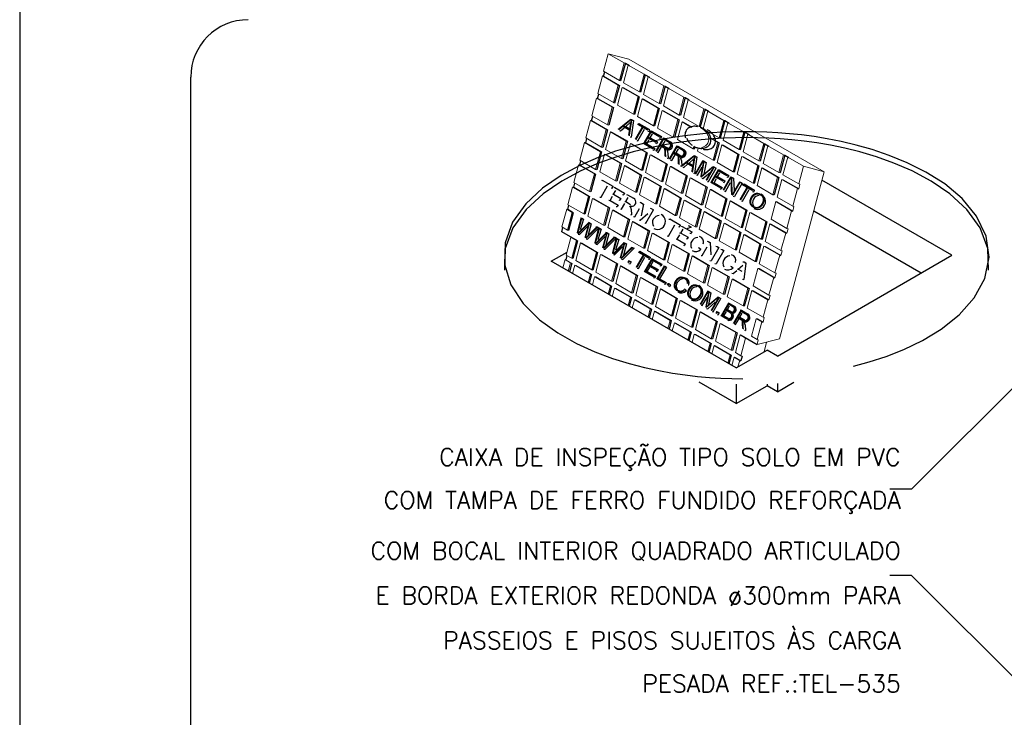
# Model space of a CAD drawing. Header units: millimetres. Extents: x 659 to 1031, y -73 to 11.
# Tile 120 of 141: x 947 to 959, y -11 to -3. Entities that reach past the tile are written whole.
import ezdxf

# ---------------------------------------------------------------- set-up
doc = ezdxf.new("R2010")
doc.units = ezdxf.units.MM
doc.header["$MEASUREMENT"] = 0
doc.linetypes.add('NULL', pattern=[0])
for name, color, linetype, lineweight in [('C02', 2, 'Continuous', 30), ('C025', 54, 'Continuous', 5), ('C03', 3, 'Continuous', 30), ('P-MARGEM', 4, 'Continuous', 30)]:
    doc.layers.add(name, color=color, linetype=linetype, lineweight=lineweight)
doc.styles.add('Arial', font='arial.ttf')
doc.styles.add('ROMANS', font='ROMANS')

msp = doc.modelspace()

# ---------------------------------------------------------------- linework, layer by layer
at = {"layer": 'C02'}
for p, q in [((954.064, -3.465), (954.077, -3.416)), ((954.316, -3.314), (954.261, -3.518)), ((954.316, -3.314), (954.363, -3.341)), ((954.064, -3.465), (954.247, -3.571)), ((954.546, -3.447), (954.491, -3.651)), ((954.546, -3.447), (954.594, -3.474)), ((954.247, -3.571), (954.192, -3.775)), ((954.294, -3.598), (954.477, -3.704)), ((954.777, -3.58), (954.722, -3.784)), ((954.777, -3.58), (954.824, -3.607)), ((953.995, -3.722), (954.008, -3.673)), ((953.995, -3.722), (954.178, -3.828)), ((954.477, -3.704), (954.422, -3.908)), ((954.525, -3.731), (954.708, -3.837)), ((955.007, -3.713), (954.953, -3.917)), ((955.007, -3.713), (955.055, -3.74)), ((954.178, -3.828), (954.123, -4.032)), ((954.708, -3.837), (954.653, -4.041)), ((954.755, -3.864), (954.938, -3.97)), ((955.238, -3.846), (955.183, -4.05)), ((955.238, -3.846), (955.285, -3.874)), ((953.926, -3.979), (953.939, -3.93)), ((953.926, -3.979), (954.109, -4.085)), ((954.375, -3.962), (954.388, -3.965)), ((954.41, -3.978), (954.384, -4.169)), ((954.388, -3.965), (954.409, -3.977)), ((954.396, -3.974), (954.41, -3.978)), ((954.938, -3.97), (954.884, -4.174)), ((955.469, -3.979), (955.414, -4.183)), ((955.469, -3.979), (955.516, -4.007)), ((954.109, -4.085), (954.054, -4.289)), ((954.247, -4.094), (954.261, -4.098)), ((954.261, -4.098), (954.302, -4.063)), ((954.307, -4.044), (954.32, -4.047)), ((954.32, -4.047), (954.372, -4.002)), ((954.32, -4.047), (954.36, -4.07)), ((954.46, -4.213), (954.536, -4.079)), ((954.465, -4.013), (954.476, -4.016)), ((954.6, -4.087), (954.476, -4.016)), ((954.587, -4.084), (954.6, -4.087)), ((954.59, -4.105), (954.6, -4.087)), ((954.609, -4.096), (954.622, -4.1)), ((954.622, -4.1), (954.733, -4.164)), ((954.986, -3.998), (955.087, -4.056)), ((953.857, -4.237), (953.87, -4.187)), ((954.156, -4.113), (954.339, -4.218)), ((954.37, -4.165), (954.384, -4.169)), ((954.447, -4.209), (954.46, -4.213)), ((954.564, -4.248), (954.593, -4.198)), ((954.577, -4.102), (954.59, -4.105)), ((954.591, -4.174), (954.604, -4.177)), ((954.604, -4.177), (954.631, -4.132)), ((954.604, -4.177), (954.688, -4.226)), ((954.709, -4.179), (954.722, -4.183)), ((954.72, -4.161), (954.733, -4.164)), ((954.733, -4.164), (954.722, -4.183)), ((954.747, -4.263), (954.775, -4.215)), ((954.753, -4.18), (954.766, -4.183)), ((954.766, -4.183), (954.836, -4.223)), ((955.305, -4.182), (955.4, -4.236)), ((955.699, -4.112), (955.644, -4.317)), ((955.699, -4.112), (955.747, -4.14)), ((953.857, -4.237), (954.04, -4.342)), ((954.339, -4.218), (954.285, -4.423)), ((954.387, -4.246), (954.57, -4.351)), ((954.551, -4.244), (954.564, -4.248)), ((954.564, -4.248), (954.657, -4.301)), ((954.635, -4.317), (954.647, -4.32)), ((954.645, -4.299), (954.657, -4.301)), ((954.657, -4.301), (954.647, -4.32)), ((954.666, -4.241), (954.678, -4.244)), ((954.676, -4.223), (954.688, -4.226)), ((954.688, -4.226), (954.678, -4.244)), ((954.697, -4.349), (954.736, -4.284)), ((954.734, -4.259), (954.747, -4.263)), ((954.747, -4.263), (954.802, -4.295)), ((954.903, -4.353), (954.931, -4.305)), ((954.909, -4.27), (954.922, -4.273)), ((954.922, -4.273), (954.992, -4.313)), ((955.121, -4.283), (955.114, -4.308)), ((955.4, -4.236), (955.345, -4.441)), ((955.447, -4.264), (955.63, -4.37)), ((955.93, -4.246), (955.875, -4.45)), ((955.93, -4.246), (955.977, -4.273)), ((954.04, -4.342), (953.985, -4.547)), ((954.087, -4.37), (954.27, -4.476)), ((954.57, -4.351), (954.515, -4.556)), ((954.618, -4.379), (954.801, -4.485)), ((954.684, -4.346), (954.697, -4.349)), ((954.799, -4.413), (954.813, -4.416)), ((954.808, -4.35), (954.813, -4.416)), ((954.84, -4.436), (954.853, -4.439)), ((954.853, -4.439), (954.892, -4.374)), ((954.89, -4.349), (954.903, -4.353)), ((954.903, -4.353), (954.959, -4.385)), ((954.964, -4.44), (954.969, -4.506)), ((955.053, -4.47), (955.104, -4.425)), ((955.107, -4.384), (955.12, -4.387)), ((955.142, -4.4), (955.116, -4.591)), ((955.12, -4.387), (955.141, -4.4)), ((955.129, -4.397), (955.142, -4.4)), ((955.207, -4.442), (955.22, -4.446)), ((955.63, -4.37), (955.576, -4.574)), ((955.678, -4.397), (955.861, -4.503)), ((956.16, -4.379), (956.106, -4.583)), ((956.16, -4.379), (956.208, -4.406)), ((953.788, -4.494), (953.801, -4.444)), ((953.788, -4.494), (953.971, -4.6)), ((954.27, -4.476), (954.216, -4.68)), ((954.318, -4.503), (954.501, -4.609)), ((954.801, -4.485), (954.746, -4.689)), ((954.848, -4.512), (955.031, -4.618)), ((954.956, -4.503), (954.969, -4.506)), ((954.98, -4.517), (954.993, -4.52)), ((954.993, -4.52), (955.034, -4.485)), ((955.039, -4.466), (955.053, -4.47)), ((955.053, -4.47), (955.092, -4.493)), ((955.151, -4.611), (955.206, -4.517)), ((955.22, -4.446), (955.251, -4.464)), ((955.251, -4.464), (955.225, -4.6)), ((955.237, -4.46), (955.251, -4.464)), ((955.279, -4.685), (955.368, -4.531)), ((955.327, -4.512), (955.341, -4.515)), ((955.341, -4.515), (955.368, -4.531)), ((955.354, -4.527), (955.368, -4.531)), ((955.388, -4.546), (955.401, -4.55)), ((955.401, -4.55), (955.513, -4.614)), ((955.861, -4.503), (955.806, -4.707)), ((955.908, -4.53), (956.091, -4.636)), ((953.971, -4.6), (953.916, -4.804)), ((954.039, -4.668), (954.051, -4.671)), ((954.175, -4.742), (954.051, -4.671)), ((954.501, -4.609), (954.446, -4.813)), ((954.549, -4.636), (954.732, -4.742)), ((955.031, -4.618), (954.976, -4.822)), ((955.079, -4.645), (955.262, -4.751)), ((955.103, -4.587), (955.116, -4.591)), ((955.138, -4.608), (955.151, -4.611)), ((955.201, -4.645), (955.214, -4.648)), ((955.214, -4.648), (955.302, -4.574)), ((955.344, -4.698), (955.372, -4.649)), ((955.371, -4.624), (955.384, -4.627)), ((955.384, -4.627), (955.41, -4.582)), ((955.384, -4.627), (955.468, -4.676)), ((955.489, -4.629), (955.502, -4.633)), ((955.499, -4.611), (955.513, -4.614)), ((955.513, -4.614), (955.502, -4.633)), ((955.531, -4.629), (955.545, -4.633)), ((955.545, -4.633), (955.566, -4.645)), ((955.552, -4.641), (955.566, -4.645)), ((955.566, -4.645), (955.576, -4.787)), ((956.091, -4.636), (956.037, -4.84)), ((956.139, -4.663), (956.322, -4.769)), ((958.095, -5.538), (956.59, -4.669)), ((953.719, -4.751), (953.732, -4.702)), ((953.719, -4.751), (953.902, -4.857)), ((954.035, -4.867), (954.111, -4.734)), ((954.151, -4.756), (954.165, -4.76)), ((954.162, -4.738), (954.175, -4.742)), ((954.165, -4.76), (954.175, -4.742)), ((954.183, -4.751), (954.196, -4.754)), ((954.196, -4.754), (954.308, -4.818)), ((954.732, -4.742), (954.677, -4.946)), ((954.779, -4.769), (954.962, -4.875)), ((955.262, -4.751), (955.207, -4.955)), ((955.265, -4.682), (955.279, -4.685)), ((955.309, -4.778), (955.492, -4.884)), ((955.33, -4.694), (955.344, -4.698)), ((955.344, -4.698), (955.437, -4.752)), ((955.414, -4.767), (955.426, -4.77)), ((955.425, -4.749), (955.437, -4.752)), ((955.437, -4.752), (955.426, -4.77)), ((955.446, -4.691), (955.458, -4.694)), ((955.456, -4.673), (955.468, -4.676)), ((955.468, -4.676), (955.458, -4.694)), ((955.475, -4.798), (955.533, -4.697)), ((955.666, -4.703), (955.577, -4.857)), ((955.633, -4.688), (955.647, -4.692)), ((955.647, -4.692), (955.666, -4.703)), ((955.653, -4.699), (955.665, -4.703)), ((955.671, -4.911), (955.747, -4.778)), ((955.676, -4.713), (955.689, -4.716)), ((955.811, -4.786), (955.689, -4.716)), ((955.797, -4.783), (955.811, -4.786)), ((953.902, -4.857), (953.847, -5.061)), ((953.95, -4.884), (954.133, -4.99)), ((954.021, -4.864), (954.035, -4.867)), ((954.125, -4.899), (954.139, -4.902)), ((954.139, -4.902), (954.167, -4.853)), ((954.166, -4.828), (954.179, -4.832)), ((954.179, -4.832), (954.205, -4.787)), ((954.179, -4.832), (954.263, -4.88)), ((954.241, -4.896), (954.253, -4.898)), ((954.251, -4.877), (954.263, -4.88)), ((954.263, -4.88), (954.253, -4.898)), ((954.284, -4.834), (954.297, -4.837)), ((954.295, -4.815), (954.308, -4.818)), ((954.308, -4.818), (954.297, -4.837)), ((954.322, -4.917), (954.35, -4.869)), ((954.328, -4.834), (954.341, -4.838)), ((954.341, -4.838), (954.411, -4.877)), ((954.962, -4.875), (954.908, -5.079)), ((955.492, -4.884), (955.438, -5.088)), ((955.462, -4.795), (955.475, -4.798)), ((955.564, -4.854), (955.577, -4.857)), ((955.788, -4.801), (955.801, -4.805)), ((955.801, -4.805), (955.811, -4.786)), ((953.65, -5.008), (953.663, -4.959)), ((953.714, -5.045), (953.65, -5.008)), ((954.133, -4.99), (954.078, -5.194)), ((954.139, -4.902), (954.232, -4.956)), ((954.209, -4.972), (954.221, -4.975)), ((954.22, -4.954), (954.232, -4.956)), ((954.232, -4.956), (954.221, -4.975)), ((954.259, -5), (954.272, -5.004)), ((954.272, -5.004), (954.311, -4.939)), ((954.309, -4.914), (954.322, -4.917)), ((954.322, -4.917), (954.377, -4.949)), ((954.383, -5.004), (954.388, -5.071)), ((954.426, -5.093), (954.48, -4.998)), ((954.482, -4.924), (954.495, -4.927)), ((954.495, -4.927), (954.526, -4.945)), ((954.526, -4.945), (954.499, -5.082)), ((954.512, -4.941), (954.526, -4.945)), ((954.553, -5.166), (954.642, -5.012)), ((954.602, -4.993), (954.615, -4.997)), ((954.615, -4.997), (954.642, -5.012)), ((954.629, -5.009), (954.642, -5.012)), ((955.01, -4.902), (955.193, -5.008)), ((955.193, -5.008), (955.138, -5.212)), ((955.54, -4.911), (955.723, -5.017)), ((955.658, -4.908), (955.671, -4.911)), ((956.07, -4.921), (956.253, -5.026)), ((953.714, -5.045), (953.659, -5.25)), ((953.832, -5.12), (953.794, -5.243)), ((953.797, -5.104), (953.811, -5.107)), ((953.811, -5.107), (953.832, -5.12)), ((953.818, -5.116), (953.832, -5.12)), ((954.18, -5.017), (954.363, -5.123)), ((954.363, -5.123), (954.308, -5.327)), ((954.374, -5.067), (954.388, -5.071)), ((954.412, -5.089), (954.426, -5.093)), ((954.476, -5.126), (954.489, -5.13)), ((954.489, -5.13), (954.576, -5.055)), ((954.819, -5.118), (954.83, -5.121)), ((954.954, -5.192), (954.83, -5.121)), ((955.24, -5.036), (955.423, -5.141)), ((955.723, -5.017), (955.668, -5.221)), ((955.771, -5.045), (955.954, -5.15)), ((957.739, -5.744), (956.495, -5.026)), ((953.581, -5.266), (953.594, -5.216)), ((953.784, -5.297), (953.88, -5.202)), ((953.999, -5.232), (953.878, -5.352)), ((953.884, -5.154), (953.898, -5.158)), ((953.922, -5.172), (953.886, -5.301)), ((953.898, -5.158), (953.922, -5.172)), ((953.909, -5.169), (953.922, -5.172)), ((953.975, -5.207), (953.989, -5.21)), ((953.989, -5.21), (954.008, -5.221)), ((953.995, -5.218), (954.008, -5.221)), ((954.036, -5.237), (953.998, -5.36)), ((954.001, -5.221), (954.015, -5.225)), ((954.008, -5.221), (954.006, -5.224)), ((954.015, -5.225), (954.036, -5.237)), ((954.022, -5.233), (954.036, -5.237)), ((954.411, -5.151), (954.594, -5.256)), ((954.54, -5.163), (954.553, -5.166)), ((954.814, -5.317), (954.89, -5.184)), ((954.931, -5.206), (954.944, -5.21)), ((954.941, -5.188), (954.954, -5.192)), ((954.944, -5.21), (954.954, -5.192)), ((954.958, -5.282), (954.984, -5.236)), ((954.962, -5.2), (954.975, -5.204)), ((954.975, -5.204), (955.086, -5.268)), ((955.026, -5.225), (955.04, -5.228)), ((955.079, -5.212), (955.04, -5.228)), ((955.042, -5.195), (955.054, -5.198)), ((955.054, -5.198), (955.079, -5.212)), ((955.066, -5.209), (955.079, -5.212)), ((955.423, -5.141), (955.369, -5.345)), ((955.471, -5.169), (955.654, -5.274)), ((955.954, -5.15), (955.899, -5.355)), ((956.001, -5.178), (956.184, -5.283)), ((953.764, -5.371), (953.581, -5.266)), ((953.77, -5.293), (953.784, -5.297)), ((953.864, -5.348), (953.878, -5.352)), ((953.988, -5.414), (954.084, -5.319)), ((954.203, -5.349), (954.082, -5.469)), ((954.088, -5.272), (954.102, -5.275)), ((954.126, -5.289), (954.09, -5.418)), ((954.102, -5.275), (954.126, -5.289)), ((954.113, -5.286), (954.126, -5.289)), ((954.179, -5.324), (954.193, -5.328)), ((954.193, -5.328), (954.212, -5.339)), ((954.199, -5.335), (954.212, -5.339)), ((954.205, -5.339), (954.218, -5.343)), ((954.212, -5.339), (954.21, -5.341)), ((954.218, -5.343), (954.24, -5.355)), ((954.226, -5.351), (954.24, -5.355)), ((954.594, -5.256), (954.539, -5.46)), ((954.641, -5.284), (954.824, -5.389)), ((954.801, -5.313), (954.814, -5.317)), ((954.904, -5.349), (954.917, -5.352)), ((954.917, -5.352), (954.946, -5.303)), ((954.917, -5.352), (955.01, -5.406)), ((954.944, -5.278), (954.958, -5.282)), ((954.958, -5.282), (955.042, -5.33)), ((955.019, -5.345), (955.031, -5.348)), ((955.03, -5.327), (955.042, -5.33)), ((955.042, -5.33), (955.031, -5.348)), ((955.062, -5.283), (955.076, -5.287)), ((955.073, -5.265), (955.086, -5.268)), ((955.086, -5.268), (955.076, -5.287)), ((955.654, -5.274), (955.599, -5.479)), ((955.702, -5.302), (955.885, -5.408)), ((953.764, -5.371), (953.709, -5.575)), ((953.812, -5.399), (953.995, -5.504)), ((953.974, -5.411), (953.988, -5.414)), ((954.068, -5.466), (954.082, -5.469)), ((954.191, -5.532), (954.288, -5.437)), ((954.24, -5.355), (954.201, -5.478)), ((954.417, -5.457), (954.285, -5.587)), ((954.292, -5.39), (954.306, -5.393)), ((954.33, -5.407), (954.294, -5.536)), ((954.306, -5.393), (954.33, -5.407)), ((954.317, -5.404), (954.33, -5.407)), ((954.383, -5.442), (954.397, -5.446)), ((954.397, -5.446), (954.417, -5.457)), ((954.403, -5.453), (954.417, -5.457)), ((954.824, -5.389), (954.77, -5.594)), ((954.872, -5.417), (955.055, -5.523)), ((954.988, -5.421), (955, -5.424)), ((954.998, -5.403), (955.01, -5.406)), ((955.01, -5.406), (955, -5.424)), ((955.159, -5.448), (955.172, -5.452)), ((955.172, -5.452), (955.19, -5.468)), ((955.176, -5.465), (955.19, -5.468)), ((955.206, -5.542), (955.264, -5.441)), ((955.21, -5.399), (955.219, -5.402)), ((955.262, -5.373), (955.276, -5.377)), ((955.276, -5.377), (955.297, -5.389)), ((955.283, -5.385), (955.297, -5.389)), ((955.297, -5.389), (955.306, -5.531)), ((955.397, -5.447), (955.308, -5.601)), ((955.364, -5.432), (955.377, -5.436)), ((955.377, -5.436), (955.397, -5.447)), ((955.384, -5.443), (955.396, -5.447)), ((955.422, -5.467), (955.435, -5.47)), ((955.885, -5.408), (955.83, -5.612)), ((955.932, -5.435), (956.115, -5.541)), ((953.459, -5.607), (953.641, -5.502)), ((953.631, -5.591), (953.644, -5.542)), ((953.995, -5.504), (953.94, -5.709)), ((954.042, -5.532), (954.225, -5.638)), ((954.178, -5.529), (954.191, -5.532)), ((954.467, -5.692), (954.543, -5.558)), ((954.472, -5.492), (954.483, -5.495)), ((954.607, -5.566), (954.483, -5.495)), ((954.583, -5.581), (954.597, -5.584)), ((954.594, -5.563), (954.607, -5.566)), ((954.597, -5.584), (954.607, -5.566)), ((954.614, -5.575), (954.627, -5.578)), ((954.627, -5.578), (954.739, -5.642)), ((955.055, -5.523), (955, -5.727)), ((955.103, -5.55), (955.286, -5.656)), ((955.193, -5.539), (955.206, -5.542)), ((955.455, -5.481), (955.366, -5.636)), ((955.435, -5.47), (955.455, -5.481)), ((955.442, -5.478), (955.454, -5.481)), ((956.075, -6.705), (958.095, -5.538)), ((955.599, -6.842), (953.459, -5.607)), ((953.695, -5.628), (953.669, -5.728)), ((953.743, -5.656), (953.926, -5.762)), ((954.225, -5.638), (954.171, -5.842)), ((954.272, -5.584), (954.285, -5.587)), ((954.273, -5.665), (954.456, -5.771)), ((954.349, -5.599), (954.362, -5.603)), ((954.358, -5.633), (954.371, -5.637)), ((954.362, -5.603), (954.384, -5.615)), ((954.37, -5.611), (954.384, -5.615)), ((954.384, -5.615), (954.371, -5.637)), ((954.453, -5.688), (954.467, -5.692)), ((954.57, -5.727), (954.598, -5.677)), ((954.597, -5.652), (954.61, -5.656)), ((954.61, -5.656), (954.636, -5.611)), ((954.61, -5.656), (954.694, -5.704)), ((954.791, -5.674), (954.713, -5.811)), ((954.715, -5.658), (954.728, -5.661)), ((954.725, -5.639), (954.739, -5.642)), ((954.739, -5.642), (954.728, -5.661)), ((954.757, -5.659), (954.771, -5.662)), ((954.771, -5.662), (954.79, -5.673)), ((954.777, -5.67), (954.791, -5.674)), ((955.286, -5.656), (955.231, -5.86)), ((955.295, -5.598), (955.308, -5.601)), ((955.333, -5.683), (955.516, -5.789)), ((955.353, -5.632), (955.366, -5.636)), ((955.531, -5.663), (955.544, -5.666)), ((955.544, -5.666), (955.562, -5.683)), ((955.548, -5.679), (955.562, -5.683)), ((955.582, -5.614), (955.591, -5.616)), ((955.609, -5.694), (955.622, -5.698)), ((955.622, -5.698), (955.674, -5.652)), ((955.677, -5.612), (955.69, -5.615)), ((955.711, -5.628), (955.686, -5.819)), ((955.69, -5.615), (955.711, -5.627)), ((955.698, -5.624), (955.711, -5.628)), ((955.863, -5.692), (956.046, -5.798)), ((953.926, -5.762), (953.899, -5.861)), ((953.973, -5.789), (954.156, -5.895)), ((954.456, -5.771), (954.401, -5.975)), ((954.504, -5.798), (954.687, -5.904)), ((954.556, -5.723), (954.57, -5.727)), ((954.57, -5.727), (954.663, -5.78)), ((954.64, -5.796), (954.652, -5.799)), ((954.651, -5.778), (954.663, -5.78)), ((954.663, -5.78), (954.652, -5.799)), ((954.672, -5.72), (954.684, -5.723)), ((954.682, -5.702), (954.694, -5.704)), ((954.694, -5.704), (954.684, -5.723)), ((954.7, -5.807), (954.713, -5.811)), ((954.713, -5.811), (954.788, -5.854)), ((955.516, -5.789), (955.462, -5.993)), ((955.549, -5.745), (955.563, -5.748)), ((955.563, -5.748), (955.604, -5.713)), ((955.622, -5.698), (955.662, -5.721)), ((954.156, -5.895), (954.13, -5.994)), ((954.204, -5.922), (954.387, -6.028)), ((954.687, -5.904), (954.632, -6.108)), ((954.765, -5.868), (954.778, -5.872)), ((954.775, -5.85), (954.788, -5.854)), ((954.788, -5.854), (954.778, -5.872)), ((954.805, -5.863), (954.818, -5.866)), ((954.814, -5.896), (954.827, -5.9)), ((954.818, -5.866), (954.84, -5.879)), ((954.826, -5.875), (954.84, -5.879)), ((954.84, -5.879), (954.827, -5.9)), ((955.043, -5.879), (955.052, -5.881)), ((955.564, -5.816), (955.747, -5.922)), ((955.672, -5.815), (955.686, -5.819)), ((955.747, -5.922), (955.692, -6.126)), ((954.387, -6.028), (954.36, -6.127)), ((954.734, -5.931), (954.917, -6.037)), ((954.917, -6.037), (954.862, -6.241)), ((954.991, -5.927), (955.005, -5.931)), ((955.005, -5.931), (955.022, -5.947)), ((955.009, -5.944), (955.022, -5.947)), ((955.206, -6.12), (955.261, -6.025)), ((955.262, -5.951), (955.275, -5.954)), ((955.275, -5.954), (955.306, -5.972)), ((955.306, -5.972), (955.28, -6.109)), ((955.292, -5.969), (955.306, -5.972)), ((955.382, -6.02), (955.395, -6.024)), ((955.395, -6.024), (955.422, -6.039)), ((955.409, -6.036), (955.422, -6.039)), ((955.794, -5.949), (955.977, -6.055)), ((954.435, -6.055), (954.618, -6.161)), ((954.965, -6.064), (955.148, -6.17)), ((955.193, -6.116), (955.206, -6.12)), ((955.269, -6.157), (955.356, -6.082)), ((955.333, -6.193), (955.422, -6.039)), ((955.497, -6.167), (955.522, -6.124)), ((955.501, -6.088), (955.514, -6.091)), ((955.514, -6.091), (955.573, -6.125)), ((954.618, -6.161), (954.591, -6.26)), ((954.665, -6.188), (954.848, -6.294)), ((955.148, -6.17), (955.093, -6.374)), ((955.195, -6.198), (955.378, -6.303)), ((955.256, -6.153), (955.269, -6.157)), ((955.32, -6.19), (955.333, -6.193)), ((955.368, -6.189), (955.382, -6.192)), ((955.378, -6.222), (955.391, -6.226)), ((955.382, -6.192), (955.403, -6.205)), ((955.39, -6.201), (955.403, -6.205)), ((955.403, -6.205), (955.391, -6.226)), ((955.444, -6.235), (955.457, -6.239)), ((955.457, -6.239), (955.486, -6.19)), ((955.457, -6.239), (955.506, -6.267)), ((955.484, -6.164), (955.497, -6.167)), ((955.497, -6.167), (955.543, -6.194)), ((955.628, -6.251), (955.641, -6.255)), ((955.641, -6.255), (955.669, -6.207)), ((955.641, -6.255), (955.696, -6.286)), ((955.646, -6.171), (955.66, -6.175)), ((955.66, -6.175), (955.729, -6.215)), ((954.848, -6.294), (954.822, -6.393)), ((954.896, -6.322), (955.079, -6.427)), ((955.378, -6.303), (955.324, -6.507)), ((955.426, -6.331), (955.609, -6.436)), ((955.577, -6.337), (955.591, -6.341)), ((955.591, -6.341), (955.63, -6.276)), ((955.702, -6.342), (955.706, -6.408)), ((955.844, -6.275), (955.909, -6.312)), ((955.079, -6.427), (955.052, -6.526)), ((955.126, -6.455), (955.31, -6.56)), ((955.609, -6.436), (955.554, -6.641)), ((955.657, -6.464), (955.84, -6.57)), ((955.693, -6.404), (955.706, -6.408)), ((955.31, -6.56), (955.283, -6.66)), ((955.357, -6.588), (955.54, -6.694)), ((955.54, -6.694), (955.514, -6.793)), ((955.588, -6.721), (955.652, -6.758)), ((955.599, -6.842), (955.956, -6.636)), ((955.666, -6.705), (955.652, -6.758)), ((956.075, -6.705), (955.956, -6.636)), ((959.164, -6.711), (957.628, -8.247)), ((955.599, -7.254), (955.169, -7.006)), ((955.599, -7.031), (955.599, -7.254)), ((955.599, -7.254), (955.956, -7.048)), ((955.956, -7.029), (955.956, -7.048)), ((956.075, -7.117), (955.956, -7.048)), ((956.075, -7.117), (956.267, -7.005)), ((956.075, -7.024), (956.075, -7.117)), ((957.628, -8.247), (957.378, -8.247)), ((957.628, -9.246), (957.378, -9.246)), ((959.164, -10.781), (957.628, -9.246))]:
    msp.add_line(p, q, dxfattribs=at)
for points in [[(955.156, -4.05), (955.145, -4.048), (955.134, -4.046), (955.122, -4.045), (955.11, -4.045), (955.098, -4.047), (955.086, -4.049), (955.073, -4.052), (955.061, -4.057), (955.05, -4.063), (955.039, -4.071), (955.029, -4.081), (955.021, -4.091), (955.015, -4.103), (955.01, -4.116), (955.007, -4.129), (955.006, -4.142), (955.007, -4.155), (955.01, -4.168), (955.013, -4.18)], [(955.108, -4.276), (955.117, -4.281), (955.126, -4.285), (955.135, -4.289), (955.145, -4.292), (955.155, -4.295), (955.166, -4.297), (955.177, -4.299), (955.188, -4.3), (955.2, -4.3), (955.212, -4.299), (955.224, -4.297), (955.236, -4.294), (955.248, -4.29), (955.26, -4.284), (955.271, -4.277), (955.281, -4.268), (955.289, -4.258), (955.296, -4.247), (955.301, -4.235), (955.305, -4.222), (955.306, -4.209), (955.306, -4.196), (955.305, -4.183), (955.302, -4.171), (955.298, -4.159), (955.293, -4.148), (955.287, -4.138), (955.281, -4.128), (955.274, -4.119), (955.267, -4.111), (955.259, -4.103), (955.252, -4.096), (955.244, -4.09), (955.235, -4.084), (955.227, -4.078), (955.218, -4.073), (955.209, -4.068), (955.2, -4.064), (955.191, -4.06), (955.181, -4.057)], [(955.215, -4.311), (955.226, -4.313), (955.237, -4.314), (955.249, -4.314), (955.261, -4.314), (955.273, -4.312), (955.285, -4.31), (955.298, -4.306), (955.309, -4.3), (955.321, -4.294), (955.331, -4.285), (955.34, -4.275), (955.348, -4.264), (955.353, -4.252), (955.357, -4.24), (955.359, -4.226), (955.36, -4.213), (955.358, -4.2), (955.356, -4.188), (955.352, -4.176), (955.347, -4.165), (955.341, -4.154), (955.335, -4.144), (955.328, -4.135), (955.321, -4.127), (955.314, -4.119), (955.306, -4.111), (955.298, -4.105), (955.29, -4.099), (955.281, -4.093), (955.272, -4.088), (955.263, -4.083)], [(955.027, -4.184), (955.031, -4.196), (955.037, -4.207), (955.043, -4.217), (955.05, -4.227), (955.057, -4.236), (955.065, -4.244), (955.073, -4.251), (955.081, -4.258), (955.09, -4.264)]]:
    msp.add_lwpolyline(points, dxfattribs=at)
for centre, radius, start, end in [((954.737, -4.356), 0.072, 4.9341, 37.4461), ((954.814, -4.267), 0.0491, 259.192, 64.1117), ((954.97, -4.357), 0.0491, 259.192, 64.1117), ((954.893, -4.446), 0.072, 4.9341, 37.4461), ((954.389, -4.922), 0.0491, 259.192, 64.1117), ((955.869, -4.927), 0.0817, 92.1931, 210.799), ((955.846, -4.914), 0.0924, 241.613, 62.5864), ((954.312, -5.011), 0.072, 4.9341, 37.4461), ((954.711, -5.159), 0.0817, 92.1931, 210.799), ((954.688, -5.146), 0.0924, 241.613, 62.5864), ((955.158, -5.416), 0.0852, 93.5269, 208.71), ((955.154, -5.384), 0.0682, 344.789, 72.9226), ((955.13, -5.411), 0.0826, 240.641, 316.176), ((955.53, -5.631), 0.0852, 93.5269, 208.71), ((955.526, -5.598), 0.0682, 344.789, 72.9226), ((955.502, -5.626), 0.0826, 240.641, 316.176), ((954.991, -5.895), 0.0852, 93.5269, 208.71), ((954.986, -5.863), 0.0682, 344.789, 72.9226), ((955.145, -5.984), 0.0817, 92.1931, 210.799), ((955.122, -5.971), 0.0924, 241.613, 62.5864), ((954.962, -5.89), 0.0826, 240.641, 316.176), ((955.555, -6.166), 0.0444, 267.751, 66.3249), ((955.518, -6.243), 0.0486, 244.646, 43.1213), ((955.708, -6.259), 0.0491, 259.192, 64.1117), ((955.63, -6.348), 0.072, 4.9341, 37.4461)]:
    msp.add_arc(centre, radius, start, end, dxfattribs=at)
at = {"layer": 'C025'}
for p, q in [((954.119, -3.204), (954.064, -3.408)), ((954.302, -3.31), (954.119, -3.204)), ((954.119, -3.204), (954.358, -3.268)), ((956.616, -4.572), (954.358, -3.268)), ((954.248, -3.514), (954.064, -3.408)), ((954.248, -3.514), (954.302, -3.31)), ((954.295, -3.542), (954.35, -3.337)), ((954.302, -3.31), (954.316, -3.314)), ((954.533, -3.443), (954.35, -3.337)), ((954.35, -3.337), (954.363, -3.341)), ((953.996, -3.666), (954.05, -3.462)), ((954.05, -3.462), (954.064, -3.465)), ((954.233, -3.567), (954.05, -3.462)), ((954.248, -3.514), (954.261, -3.518)), ((954.478, -3.647), (954.533, -3.443)), ((954.526, -3.675), (954.58, -3.471)), ((954.533, -3.443), (954.546, -3.447)), ((954.763, -3.576), (954.58, -3.471)), ((954.58, -3.471), (954.594, -3.474)), ((954.179, -3.771), (954.233, -3.567)), ((954.226, -3.799), (954.281, -3.595)), ((954.233, -3.567), (954.247, -3.571)), ((954.464, -3.7), (954.281, -3.595)), ((954.281, -3.595), (954.294, -3.598)), ((954.478, -3.647), (954.295, -3.542)), ((954.709, -3.78), (954.763, -3.576)), ((954.756, -3.808), (954.811, -3.604)), ((954.763, -3.576), (954.777, -3.58)), ((954.994, -3.709), (954.811, -3.604)), ((954.811, -3.604), (954.824, -3.607)), ((953.927, -3.923), (953.981, -3.719)), ((953.981, -3.719), (953.995, -3.722)), ((954.164, -3.824), (953.981, -3.719)), ((954.179, -3.771), (953.996, -3.666)), ((954.409, -3.905), (954.464, -3.7)), ((954.457, -3.932), (954.511, -3.728)), ((954.464, -3.7), (954.477, -3.704)), ((954.478, -3.647), (954.491, -3.651)), ((954.695, -3.833), (954.511, -3.728)), ((954.511, -3.728), (954.525, -3.731)), ((954.709, -3.78), (954.526, -3.675)), ((954.939, -3.914), (954.994, -3.709)), ((954.987, -3.941), (955.042, -3.737)), ((954.994, -3.709), (955.007, -3.713)), ((955.225, -3.843), (955.042, -3.737)), ((955.042, -3.737), (955.055, -3.74)), ((954.11, -4.029), (954.164, -3.824)), ((954.164, -3.824), (954.178, -3.828)), ((954.179, -3.771), (954.192, -3.775)), ((954.409, -3.905), (954.226, -3.799)), ((954.64, -4.038), (954.695, -3.833)), ((954.687, -4.065), (954.742, -3.861)), ((954.695, -3.833), (954.708, -3.837)), ((954.709, -3.78), (954.722, -3.784)), ((954.925, -3.967), (954.742, -3.861)), ((954.742, -3.861), (954.755, -3.864)), ((954.939, -3.914), (954.756, -3.808)), ((955.17, -4.047), (955.225, -3.843)), ((955.218, -4.074), (955.272, -3.87)), ((955.225, -3.843), (955.238, -3.846)), ((955.455, -3.976), (955.272, -3.87)), ((955.272, -3.87), (955.285, -3.874)), ((953.858, -4.18), (953.912, -3.976)), ((953.912, -3.976), (953.926, -3.979)), ((954.095, -4.082), (953.912, -3.976)), ((954.11, -4.029), (953.927, -3.923)), ((954.409, -3.905), (954.422, -3.908)), ((954.64, -4.038), (954.457, -3.932)), ((954.87, -4.171), (954.925, -3.967)), ((954.925, -3.967), (954.938, -3.97)), ((954.939, -3.914), (954.953, -3.917)), ((955.17, -4.047), (954.987, -3.941)), ((955.401, -4.18), (955.455, -3.976)), ((955.455, -3.976), (955.469, -3.979)), ((954.041, -4.286), (954.095, -4.082)), ((954.095, -4.082), (954.109, -4.085)), ((954.11, -4.029), (954.123, -4.032)), ((954.64, -4.038), (954.653, -4.041)), ((954.87, -4.171), (954.687, -4.065)), ((954.918, -4.198), (954.973, -3.994)), ((955.074, -4.053), (954.973, -3.994)), ((954.973, -3.994), (954.986, -3.998)), ((955.074, -4.053), (955.087, -4.056)), ((955.17, -4.047), (955.183, -4.05)), ((955.401, -4.18), (955.218, -4.074)), ((955.448, -4.207), (955.503, -4.003)), ((955.686, -4.109), (955.503, -4.003)), ((955.503, -4.003), (955.516, -4.007)), ((954.041, -4.286), (953.858, -4.18)), ((954.088, -4.313), (954.143, -4.109)), ((954.326, -4.215), (954.143, -4.109)), ((954.143, -4.109), (954.156, -4.113)), ((954.271, -4.419), (954.326, -4.215)), ((954.326, -4.215), (954.339, -4.218)), ((954.87, -4.171), (954.884, -4.174)), ((955.101, -4.304), (954.918, -4.198)), ((955.386, -4.233), (955.291, -4.178)), ((955.291, -4.178), (955.305, -4.182)), ((955.401, -4.18), (955.414, -4.183)), ((955.631, -4.313), (955.448, -4.207)), ((955.631, -4.313), (955.686, -4.109)), ((955.679, -4.34), (955.733, -4.136)), ((955.686, -4.109), (955.699, -4.112)), ((955.917, -4.242), (955.733, -4.136)), ((955.733, -4.136), (955.747, -4.14)), ((953.789, -4.437), (953.843, -4.233)), ((953.843, -4.233), (953.857, -4.237)), ((954.027, -4.339), (953.843, -4.233)), ((954.041, -4.286), (954.054, -4.289)), ((954.271, -4.419), (954.088, -4.313)), ((954.319, -4.446), (954.374, -4.242)), ((954.557, -4.348), (954.374, -4.242)), ((954.374, -4.242), (954.387, -4.246)), ((955.101, -4.304), (955.108, -4.279)), ((955.101, -4.304), (955.114, -4.308)), ((955.108, -4.279), (955.119, -4.282)), ((955.149, -4.331), (955.158, -4.295)), ((955.332, -4.437), (955.386, -4.233)), ((955.379, -4.465), (955.434, -4.26)), ((955.386, -4.233), (955.4, -4.236)), ((955.617, -4.366), (955.434, -4.26)), ((955.434, -4.26), (955.447, -4.264)), ((955.631, -4.313), (955.644, -4.317)), ((955.862, -4.446), (955.917, -4.242)), ((955.909, -4.474), (955.964, -4.269)), ((955.917, -4.242), (955.93, -4.246)), ((956.147, -4.375), (955.964, -4.269)), ((955.964, -4.269), (955.977, -4.273)), ((953.972, -4.543), (953.789, -4.437)), ((953.972, -4.543), (954.027, -4.339)), ((954.019, -4.57), (954.074, -4.366)), ((954.027, -4.339), (954.04, -4.342)), ((954.257, -4.472), (954.074, -4.366)), ((954.074, -4.366), (954.087, -4.37)), ((954.271, -4.419), (954.285, -4.423)), ((954.502, -4.552), (954.557, -4.348)), ((954.55, -4.58), (954.604, -4.375)), ((954.557, -4.348), (954.57, -4.351)), ((954.787, -4.481), (954.604, -4.375)), ((954.604, -4.375), (954.618, -4.379)), ((955.332, -4.437), (955.149, -4.331)), ((955.332, -4.437), (955.345, -4.441)), ((955.562, -4.57), (955.617, -4.366)), ((955.61, -4.598), (955.665, -4.394)), ((955.617, -4.366), (955.63, -4.37)), ((955.848, -4.499), (955.665, -4.394)), ((955.665, -4.394), (955.678, -4.397)), ((955.862, -4.446), (955.679, -4.34)), ((956.092, -4.579), (956.147, -4.375)), ((956.14, -4.607), (956.195, -4.403)), ((956.147, -4.375), (956.16, -4.379)), ((956.378, -4.508), (956.195, -4.403)), ((956.195, -4.403), (956.208, -4.406)), ((953.72, -4.695), (953.775, -4.49)), ((953.775, -4.49), (953.788, -4.494)), ((953.958, -4.596), (953.775, -4.49)), ((953.972, -4.543), (953.985, -4.547)), ((954.202, -4.676), (954.257, -4.472)), ((954.25, -4.704), (954.305, -4.499)), ((954.257, -4.472), (954.27, -4.476)), ((954.488, -4.605), (954.305, -4.499)), ((954.305, -4.499), (954.318, -4.503)), ((954.502, -4.552), (954.319, -4.446)), ((954.502, -4.552), (954.515, -4.556)), ((954.733, -4.685), (954.787, -4.481)), ((954.78, -4.713), (954.835, -4.509)), ((954.787, -4.481), (954.801, -4.485)), ((955.018, -4.614), (954.835, -4.509)), ((954.835, -4.509), (954.848, -4.512)), ((955.562, -4.57), (955.379, -4.465)), ((955.793, -4.703), (955.848, -4.499)), ((955.84, -4.731), (955.895, -4.527)), ((955.848, -4.499), (955.861, -4.503)), ((955.862, -4.446), (955.875, -4.45)), ((956.078, -4.632), (955.895, -4.527)), ((955.895, -4.527), (955.908, -4.53)), ((956.092, -4.579), (955.909, -4.474)), ((956.323, -4.712), (956.378, -4.508)), ((956.323, -4.712), (956.378, -4.508)), ((956.378, -4.508), (956.616, -4.572)), ((953.903, -4.8), (953.958, -4.596)), ((953.958, -4.596), (953.971, -4.6)), ((954.202, -4.676), (954.019, -4.57)), ((954.433, -4.809), (954.488, -4.605)), ((954.481, -4.837), (954.535, -4.633)), ((954.488, -4.605), (954.501, -4.609)), ((954.718, -4.738), (954.535, -4.633)), ((954.535, -4.633), (954.549, -4.636)), ((954.733, -4.685), (954.55, -4.58)), ((954.963, -4.818), (955.018, -4.614)), ((955.011, -4.846), (955.065, -4.642)), ((955.018, -4.614), (955.031, -4.618)), ((955.249, -4.747), (955.065, -4.642)), ((955.065, -4.642), (955.079, -4.645)), ((955.562, -4.57), (955.576, -4.574)), ((955.793, -4.703), (955.61, -4.598)), ((956.023, -4.837), (956.078, -4.632)), ((956.071, -4.864), (956.126, -4.66)), ((956.078, -4.632), (956.091, -4.636)), ((956.092, -4.579), (956.106, -4.583)), ((956.098, -6.506), (956.616, -4.572)), ((956.309, -4.765), (956.126, -4.66)), ((956.126, -4.66), (956.139, -4.663)), ((956.323, -4.712), (956.14, -4.607)), ((953.651, -4.952), (953.706, -4.748)), ((953.706, -4.748), (953.719, -4.751)), ((953.889, -4.853), (953.706, -4.748)), ((953.903, -4.8), (953.72, -4.695)), ((954.202, -4.676), (954.216, -4.68)), ((954.433, -4.809), (954.25, -4.704)), ((954.664, -4.942), (954.718, -4.738)), ((954.711, -4.97), (954.766, -4.766)), ((954.718, -4.738), (954.732, -4.742)), ((954.733, -4.685), (954.746, -4.689)), ((954.949, -4.871), (954.766, -4.766)), ((954.766, -4.766), (954.779, -4.769)), ((954.963, -4.818), (954.78, -4.713)), ((955.194, -4.952), (955.249, -4.747)), ((955.241, -4.979), (955.296, -4.775)), ((955.249, -4.747), (955.262, -4.751)), ((955.479, -4.88), (955.296, -4.775)), ((955.296, -4.775), (955.309, -4.778)), ((955.793, -4.703), (955.806, -4.707)), ((956.023, -4.837), (955.84, -4.731)), ((956.254, -4.97), (956.309, -4.765)), ((956.254, -4.97), (956.309, -4.765)), ((956.309, -4.765), (956.322, -4.769)), ((956.309, -4.765), (956.322, -4.769)), ((956.322, -4.769), (956.336, -4.716)), ((956.323, -4.712), (956.336, -4.716)), ((956.323, -4.712), (956.336, -4.716)), ((953.834, -5.057), (953.889, -4.853)), ((953.882, -5.085), (953.936, -4.881)), ((953.889, -4.853), (953.902, -4.857)), ((953.903, -4.8), (953.916, -4.804)), ((954.119, -4.986), (953.936, -4.881)), ((953.936, -4.881), (953.95, -4.884)), ((954.433, -4.809), (954.446, -4.813)), ((954.664, -4.942), (954.481, -4.837)), ((954.894, -5.076), (954.949, -4.871)), ((954.942, -5.103), (954.997, -4.899)), ((954.949, -4.871), (954.962, -4.875)), ((954.963, -4.818), (954.976, -4.822)), ((955.18, -5.005), (954.997, -4.899)), ((954.997, -4.899), (955.01, -4.902)), ((955.194, -4.952), (955.011, -4.846)), ((955.424, -5.085), (955.479, -4.88)), ((955.479, -4.88), (955.492, -4.884)), ((956.023, -4.837), (956.037, -4.84)), ((956.254, -4.97), (956.071, -4.864)), ((953.582, -5.209), (953.637, -5.005)), ((953.701, -5.042), (953.637, -5.005)), ((953.637, -5.005), (953.65, -5.008)), ((953.834, -5.057), (953.651, -4.952)), ((954.065, -5.191), (954.119, -4.986)), ((954.119, -4.986), (954.133, -4.99)), ((954.664, -4.942), (954.677, -4.946)), ((954.894, -5.076), (954.711, -4.97)), ((955.125, -5.209), (955.18, -5.005)), ((955.18, -5.005), (955.193, -5.008)), ((955.194, -4.952), (955.207, -4.955)), ((955.424, -5.085), (955.241, -4.979)), ((955.472, -5.112), (955.527, -4.908)), ((955.71, -5.014), (955.527, -4.908)), ((955.527, -4.908), (955.54, -4.911)), ((956.002, -5.121), (956.057, -4.917)), ((956.24, -5.023), (956.057, -4.917)), ((956.057, -4.917), (956.07, -4.921)), ((956.253, -5.026), (956.267, -4.973)), ((956.254, -4.97), (956.267, -4.973)), ((956.254, -4.97), (956.267, -4.973)), ((953.646, -5.246), (953.701, -5.042)), ((953.701, -5.042), (953.714, -5.045)), ((953.834, -5.057), (953.847, -5.061)), ((954.065, -5.191), (953.882, -5.085)), ((954.112, -5.218), (954.167, -5.014)), ((954.35, -5.12), (954.167, -5.014)), ((954.167, -5.014), (954.18, -5.017)), ((954.295, -5.324), (954.35, -5.12)), ((954.35, -5.12), (954.363, -5.123)), ((954.894, -5.076), (954.908, -5.079)), ((955.125, -5.209), (954.942, -5.103)), ((955.172, -5.236), (955.227, -5.032)), ((955.41, -5.138), (955.227, -5.032)), ((955.227, -5.032), (955.24, -5.036)), ((955.424, -5.085), (955.438, -5.088)), ((955.655, -5.218), (955.472, -5.112)), ((955.655, -5.218), (955.71, -5.014)), ((955.703, -5.245), (955.757, -5.041)), ((955.71, -5.014), (955.723, -5.017)), ((955.94, -5.147), (955.757, -5.041)), ((955.757, -5.041), (955.771, -5.045)), ((956.185, -5.227), (956.002, -5.121)), ((956.185, -5.227), (956.24, -5.023)), ((956.185, -5.227), (956.24, -5.023)), ((956.24, -5.023), (956.253, -5.026)), ((956.24, -5.023), (956.253, -5.026)), ((953.646, -5.246), (953.582, -5.209)), ((954.065, -5.191), (954.078, -5.194)), ((954.295, -5.324), (954.112, -5.218)), ((954.343, -5.351), (954.397, -5.147)), ((954.581, -5.253), (954.397, -5.147)), ((954.397, -5.147), (954.411, -5.151)), ((955.125, -5.209), (955.138, -5.212)), ((955.356, -5.342), (955.172, -5.236)), ((955.356, -5.342), (955.41, -5.138)), ((955.403, -5.369), (955.458, -5.165)), ((955.41, -5.138), (955.423, -5.141)), ((955.641, -5.271), (955.458, -5.165)), ((955.458, -5.165), (955.471, -5.169)), ((955.655, -5.218), (955.668, -5.221)), ((955.886, -5.351), (955.94, -5.147)), ((955.933, -5.378), (955.988, -5.174)), ((955.94, -5.147), (955.954, -5.15)), ((956.171, -5.28), (955.988, -5.174)), ((955.988, -5.174), (956.001, -5.178)), ((956.184, -5.283), (956.198, -5.23)), ((956.185, -5.227), (956.198, -5.23)), ((956.185, -5.227), (956.198, -5.23)), ((953.632, -5.535), (953.687, -5.331)), ((953.646, -5.246), (953.659, -5.25)), ((953.687, -5.331), (953.7, -5.334)), ((953.751, -5.368), (953.687, -5.331)), ((954.295, -5.324), (954.308, -5.327)), ((954.526, -5.457), (954.343, -5.351)), ((954.526, -5.457), (954.581, -5.253)), ((954.573, -5.484), (954.628, -5.28)), ((954.581, -5.253), (954.594, -5.256)), ((954.811, -5.386), (954.628, -5.28)), ((954.628, -5.28), (954.641, -5.284)), ((955.356, -5.342), (955.369, -5.345)), ((955.586, -5.475), (955.641, -5.271)), ((955.634, -5.502), (955.688, -5.298)), ((955.641, -5.271), (955.654, -5.274)), ((955.871, -5.404), (955.688, -5.298)), ((955.688, -5.298), (955.702, -5.302)), ((955.886, -5.351), (955.703, -5.245)), ((955.886, -5.351), (955.899, -5.355)), ((956.116, -5.484), (956.171, -5.28)), ((956.116, -5.484), (956.171, -5.28)), ((956.171, -5.28), (956.184, -5.283)), ((956.171, -5.28), (956.184, -5.283)), ((953.696, -5.572), (953.751, -5.368)), ((953.744, -5.599), (953.798, -5.395)), ((953.751, -5.368), (953.764, -5.371)), ((953.798, -5.395), (953.812, -5.399)), ((953.982, -5.501), (953.798, -5.395)), ((954.526, -5.457), (954.539, -5.46)), ((954.756, -5.59), (954.811, -5.386)), ((954.804, -5.617), (954.859, -5.413)), ((954.811, -5.386), (954.824, -5.389)), ((955.042, -5.519), (954.859, -5.413)), ((954.859, -5.413), (954.872, -5.417)), ((955.586, -5.475), (955.403, -5.369)), ((955.817, -5.608), (955.871, -5.404)), ((955.864, -5.636), (955.919, -5.431)), ((955.871, -5.404), (955.885, -5.408)), ((956.102, -5.537), (955.919, -5.431)), ((955.919, -5.431), (955.932, -5.435)), ((956.116, -5.484), (955.933, -5.378)), ((953.696, -5.572), (953.632, -5.535)), ((953.696, -5.572), (953.709, -5.575)), ((953.927, -5.705), (953.982, -5.501)), ((954.029, -5.528), (953.974, -5.732)), ((953.982, -5.501), (953.995, -5.504)), ((954.212, -5.634), (954.029, -5.528)), ((954.029, -5.528), (954.042, -5.532)), ((954.756, -5.59), (954.573, -5.484)), ((954.987, -5.723), (955.042, -5.519)), ((955.035, -5.751), (955.089, -5.546)), ((955.042, -5.519), (955.055, -5.523)), ((955.272, -5.652), (955.089, -5.546)), ((955.089, -5.546), (955.103, -5.55)), ((955.586, -5.475), (955.599, -5.479)), ((955.817, -5.608), (955.634, -5.502)), ((956.047, -5.741), (956.102, -5.537)), ((956.047, -5.741), (956.102, -5.537)), ((956.102, -5.537), (956.115, -5.541)), ((956.102, -5.537), (956.115, -5.541)), ((956.115, -5.541), (956.13, -5.488)), ((956.116, -5.484), (956.13, -5.488)), ((956.116, -5.484), (956.13, -5.488)), ((953.592, -5.683), (953.618, -5.588)), ((953.618, -5.588), (953.631, -5.591)), ((953.682, -5.625), (953.618, -5.588)), ((953.656, -5.721), (953.682, -5.625)), ((953.682, -5.625), (953.695, -5.628)), ((953.704, -5.748), (953.73, -5.652)), ((953.73, -5.652), (953.743, -5.656)), ((953.913, -5.758), (953.73, -5.652)), ((953.927, -5.705), (953.744, -5.599)), ((954.157, -5.838), (954.212, -5.634)), ((954.205, -5.866), (954.26, -5.661)), ((954.212, -5.634), (954.225, -5.638)), ((954.443, -5.767), (954.26, -5.661)), ((954.26, -5.661), (954.273, -5.665)), ((954.756, -5.59), (954.77, -5.594)), ((954.987, -5.723), (954.804, -5.617)), ((955.218, -5.856), (955.272, -5.652)), ((955.265, -5.884), (955.32, -5.68)), ((955.272, -5.652), (955.286, -5.656)), ((955.503, -5.785), (955.32, -5.68)), ((955.32, -5.68), (955.333, -5.683)), ((955.795, -5.893), (955.85, -5.689)), ((955.817, -5.608), (955.83, -5.612)), ((956.033, -5.794), (955.85, -5.689)), ((955.85, -5.689), (955.863, -5.692)), ((956.047, -5.741), (955.864, -5.636)), ((953.887, -5.854), (953.913, -5.758)), ((953.913, -5.758), (953.926, -5.762)), ((953.927, -5.705), (953.94, -5.709)), ((953.96, -5.786), (953.935, -5.881)), ((953.96, -5.786), (953.973, -5.789)), ((954.143, -5.891), (953.96, -5.786)), ((954.157, -5.838), (953.974, -5.732)), ((954.388, -5.971), (954.443, -5.767)), ((954.436, -5.999), (954.49, -5.795)), ((954.443, -5.767), (954.456, -5.771)), ((954.673, -5.9), (954.49, -5.795)), ((954.49, -5.795), (954.504, -5.798)), ((954.987, -5.723), (955, -5.727)), ((955.218, -5.856), (955.035, -5.751)), ((955.448, -5.989), (955.503, -5.785)), ((955.503, -5.785), (955.516, -5.789)), ((955.978, -5.999), (956.033, -5.794)), ((955.978, -5.999), (956.033, -5.794)), ((956.033, -5.794), (956.046, -5.798)), ((956.033, -5.794), (956.046, -5.798)), ((956.046, -5.798), (956.061, -5.745)), ((956.047, -5.741), (956.061, -5.745)), ((956.047, -5.741), (956.061, -5.745)), ((954.118, -5.987), (954.143, -5.891)), ((954.143, -5.891), (954.156, -5.895)), ((954.157, -5.838), (954.171, -5.842)), ((954.165, -6.014), (954.191, -5.919)), ((954.191, -5.919), (954.204, -5.922)), ((954.374, -6.024), (954.191, -5.919)), ((954.388, -5.971), (954.205, -5.866)), ((954.619, -6.104), (954.673, -5.9)), ((954.673, -5.9), (954.687, -5.904)), ((955.218, -5.856), (955.231, -5.86)), ((955.448, -5.989), (955.265, -5.884)), ((955.496, -6.017), (955.551, -5.813)), ((955.734, -5.918), (955.551, -5.813)), ((955.551, -5.813), (955.564, -5.816)), ((955.679, -6.123), (955.734, -5.918)), ((955.734, -5.918), (955.747, -5.922)), ((955.978, -5.999), (955.795, -5.893)), ((954.348, -6.12), (954.374, -6.024)), ((954.374, -6.024), (954.387, -6.028)), ((954.388, -5.971), (954.401, -5.975)), ((954.619, -6.104), (954.436, -5.999)), ((954.666, -6.132), (954.721, -5.928)), ((954.904, -6.033), (954.721, -5.928)), ((954.721, -5.928), (954.734, -5.931)), ((954.849, -6.238), (954.904, -6.033)), ((954.904, -6.033), (954.917, -6.037)), ((955.448, -5.989), (955.462, -5.993)), ((955.679, -6.123), (955.496, -6.017)), ((955.726, -6.15), (955.781, -5.946)), ((955.964, -6.052), (955.781, -5.946)), ((955.781, -5.946), (955.794, -5.949)), ((955.977, -6.055), (955.992, -6.002)), ((955.978, -5.999), (955.992, -6.002)), ((955.978, -5.999), (955.992, -6.002)), ((954.396, -6.147), (954.421, -6.052)), ((954.421, -6.052), (954.435, -6.055)), ((954.604, -6.157), (954.421, -6.052)), ((954.619, -6.104), (954.632, -6.108)), ((954.849, -6.238), (954.666, -6.132)), ((954.897, -6.265), (954.952, -6.061)), ((955.135, -6.167), (954.952, -6.061)), ((954.952, -6.061), (954.965, -6.064)), ((955.679, -6.123), (955.692, -6.126)), ((955.91, -6.256), (955.726, -6.15)), ((955.91, -6.256), (955.964, -6.052)), ((955.91, -6.256), (955.964, -6.052)), ((955.964, -6.052), (955.977, -6.055)), ((955.964, -6.052), (955.977, -6.055)), ((954.579, -6.253), (954.604, -6.157)), ((954.604, -6.157), (954.618, -6.161)), ((954.626, -6.281), (954.652, -6.185)), ((954.652, -6.185), (954.665, -6.188)), ((954.835, -6.291), (954.652, -6.185)), ((954.849, -6.238), (954.862, -6.241)), ((955.08, -6.371), (954.897, -6.265)), ((955.08, -6.371), (955.135, -6.167)), ((955.127, -6.398), (955.182, -6.194)), ((955.135, -6.167), (955.148, -6.17)), ((955.365, -6.3), (955.182, -6.194)), ((955.182, -6.194), (955.195, -6.198)), ((955.909, -6.312), (955.923, -6.259)), ((955.91, -6.256), (955.923, -6.259)), ((955.91, -6.256), (955.923, -6.259)), ((954.809, -6.386), (954.835, -6.291)), ((954.835, -6.291), (954.848, -6.294)), ((954.857, -6.414), (954.883, -6.318)), ((954.883, -6.318), (954.896, -6.322)), ((955.066, -6.424), (954.883, -6.318)), ((955.08, -6.371), (955.093, -6.374)), ((955.31, -6.504), (955.365, -6.3)), ((955.358, -6.531), (955.413, -6.327)), ((955.365, -6.3), (955.378, -6.303)), ((955.596, -6.433), (955.413, -6.327)), ((955.413, -6.327), (955.426, -6.331)), ((955.776, -6.476), (955.831, -6.272)), ((955.895, -6.309), (955.831, -6.272)), ((955.831, -6.272), (955.844, -6.275)), ((955.841, -6.513), (955.895, -6.309)), ((955.841, -6.513), (955.895, -6.309)), ((955.895, -6.309), (955.909, -6.312)), ((955.04, -6.519), (955.066, -6.424)), ((955.066, -6.424), (955.079, -6.427)), ((955.088, -6.547), (955.113, -6.451)), ((955.113, -6.451), (955.126, -6.455)), ((955.296, -6.557), (955.113, -6.451)), ((955.31, -6.504), (955.127, -6.398)), ((955.541, -6.637), (955.596, -6.433)), ((955.589, -6.664), (955.643, -6.46)), ((955.596, -6.433), (955.609, -6.436)), ((955.643, -6.46), (955.657, -6.464)), ((955.708, -6.497), (955.643, -6.46)), ((955.841, -6.513), (955.776, -6.476)), ((955.271, -6.653), (955.296, -6.557)), ((955.296, -6.557), (955.31, -6.56)), ((955.31, -6.504), (955.324, -6.507)), ((955.318, -6.68), (955.344, -6.584)), ((955.344, -6.584), (955.357, -6.588)), ((955.527, -6.69), (955.344, -6.584)), ((955.541, -6.637), (955.358, -6.531)), ((955.653, -6.702), (955.708, -6.497)), ((955.708, -6.497), (955.721, -6.501)), ((955.84, -6.57), (956.098, -6.506)), ((955.84, -6.57), (955.854, -6.516)), ((955.841, -6.513), (955.854, -6.516)), ((955.841, -6.513), (955.854, -6.516)), ((955.921, -6.656), (955.951, -6.542)), ((955.501, -6.786), (955.527, -6.69)), ((955.527, -6.69), (955.54, -6.694)), ((955.541, -6.637), (955.554, -6.641)), ((955.549, -6.813), (955.574, -6.718)), ((955.574, -6.718), (955.588, -6.721)), ((955.639, -6.755), (955.574, -6.718)), ((955.653, -6.702), (955.589, -6.664)), ((955.653, -6.702), (955.589, -6.664)), ((955.653, -6.702), (955.666, -6.705)), ((955.618, -6.831), (955.639, -6.755)), ((955.639, -6.755), (955.652, -6.758))]:
    msp.add_line(p, q, dxfattribs=at)
msp.add_lwpolyline([(955.199, -4.289), (955.211, -4.286), (955.222, -4.282), (955.234, -4.276), (955.245, -4.269), (955.254, -4.261), (955.263, -4.251), (955.27, -4.24), (955.275, -4.228), (955.279, -4.215), (955.281, -4.202), (955.281, -4.189), (955.279, -4.177), (955.277, -4.164), (955.273, -4.153), (955.268, -4.142), (955.263, -4.131), (955.256, -4.122), (955.25, -4.113), (955.243, -4.104), (955.235, -4.097), (955.227, -4.09), (955.219, -4.083), (955.211, -4.077), (955.202, -4.071), (955.193, -4.066), (955.184, -4.062)], dxfattribs=at)
at = {"layer": 'C03'}
for points in [[(956.954, -6.823), (957.137, -6.773), (957.332, -6.709), (957.539, -6.627), (957.754, -6.523), (957.971, -6.392), (958.178, -6.229), (958.354, -6.032), (958.477, -5.806), (958.526, -5.561), (958.492, -5.315), (958.381, -5.084), (958.213, -4.881), (958.011, -4.712), (957.794, -4.575), (957.578, -4.466), (957.369, -4.381), (957.172, -4.314), (956.987, -4.262), (956.814, -4.221), (956.652, -4.189), (956.499, -4.164), (956.354, -4.145), (956.216, -4.13), (956.082, -4.119), (955.952, -4.112), (955.824, -4.108), (955.698, -4.107), (955.571, -4.109), (955.442, -4.114), (955.311, -4.122), (955.176, -4.134), (955.036, -4.15), (954.889, -4.171), (954.733, -4.198), (954.568, -4.233), (954.392, -4.277), (954.203, -4.334), (954.001, -4.406), (953.79, -4.498), (953.572, -4.615), (953.358, -4.762), (953.165, -4.942), (953.012, -5.155), (952.924, -5.392), (952.917, -5.64), (952.991, -5.88), (953.133, -6.098), (953.322, -6.284), (953.533, -6.437), (953.751, -6.559), (953.964, -6.656), (954.167, -6.731), (954.359, -6.79), (954.537, -6.836), (954.705, -6.873), (954.862, -6.901), (955.01, -6.923), (955.152, -6.94), (955.288, -6.952), (955.419, -6.961), (955.548, -6.966), (955.675, -6.969)], [(958.519, -5.711), (958.512, -5.461), (958.423, -5.222), (958.268, -5.008), (958.072, -4.827), (957.856, -4.679), (957.636, -4.562), (957.423, -4.47), (957.221, -4.398), (957.031, -4.342), (956.854, -4.298), (956.688, -4.264), (956.532, -4.237), (956.384, -4.217), (956.243, -4.201), (956.107, -4.19), (955.976, -4.182), (955.846, -4.177), (955.718, -4.176), (955.59, -4.177), (955.461, -4.182), (955.329, -4.19), (955.194, -4.201), (955.053, -4.217), (954.905, -4.237), (954.749, -4.264), (954.583, -4.298), (954.406, -4.342), (954.216, -4.398), (954.014, -4.469), (953.801, -4.561), (953.581, -4.678), (953.365, -4.826), (953.169, -5.006), (953.014, -5.22), (952.924, -5.46), (952.917, -5.71)]]:
    msp.add_lwpolyline(points, dxfattribs=at)
at = {"layer": 'P-MARGEM'}
for p, q in [((947.308, 7.928), (947.308, -21.083)), ((949.287, -21.489), (949.287, -3.476))]:
    msp.add_line(p, q, dxfattribs=at)
msp.add_arc((949.952, -3.476), 0.665, 90, 180, dxfattribs=at)

# ---------------------------------------------------------------- texts
at = {"layer": 'C03', "linetype": 'NULL', "char_height": 0.17844, "attachment_point": 8, "rotation": 330.0008, "line_spacing_factor": 0.798, "style": 'Arial'}
for s, insert, width in [('ATERRAMENTO', (955.05, -4.557), 3.82365), ('WWW.TEL.COM.BR', (954.701, -5.831), 4.5978)]:
    msp.add_mtext(s, dxfattribs=dict(at, insert=insert, width=width))
at = {"layer": 'C03', "linetype": 'NULL', "char_height": 0.2, "attachment_point": 9, "line_spacing_factor": 0.798, "style": 'ROMANS'}
for s, insert, width in [('CAIXA DE INSPEÇÃO TIPO SOLO EM PVC', (957.501, -8.031), 12.38095), ('COM TAMPA DE FERRO FUNDIDO REFORÇADA', (957.503, -8.529), 13.75238), ('COM BOCAL INTERIOR QUADRADO ARTICULADO', (957.504, -9.077), 13.9619), ('E BORDA EXTERIOR REDONDA ø300mm PARA', (957.502, -9.595), 13.98095), ('PASSEIOS E PISOS SUJEITOS ÀS CARGA', (957.504, -10.096), 12.22857), ('PESADA REF.:TEL-535', (957.504, -10.596), 6.68571)]:
    msp.add_mtext(s, dxfattribs=dict(at, insert=insert, width=width))

doc.saveas('drawing.dxf')
